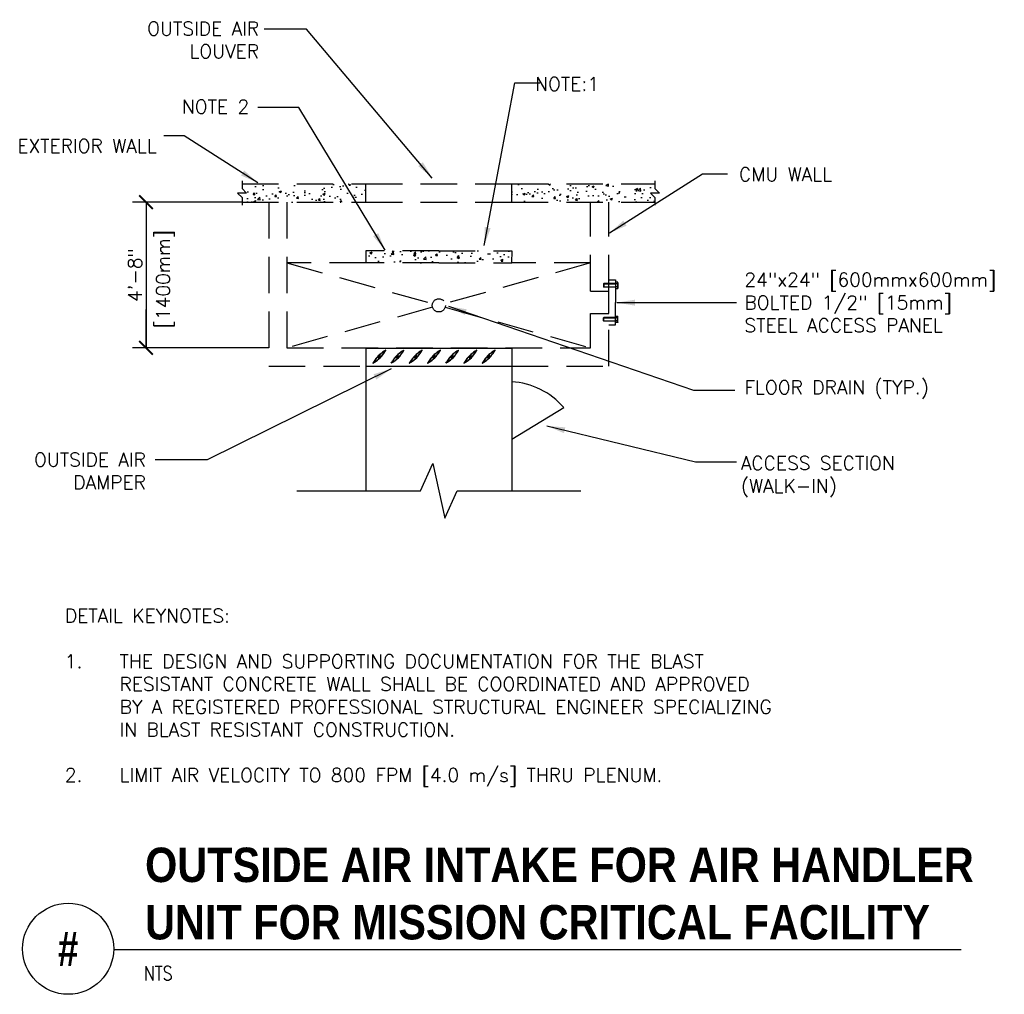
# Model space of a CAD drawing. Header units: inches. Extents: x 0.32 to 7.07, y 0.19 to 6.88.
import ezdxf
from ezdxf.enums import TextEntityAlignment as Align

# ---------------------------------------------------------------- set-up
doc = ezdxf.new("R2010")
doc.units = ezdxf.units.IN
doc.header["$MEASUREMENT"] = 0
doc.header["$PDSIZE"] = -1
doc.linetypes.add('HIDDEN', pattern=[0.375, 0.25, -0.125])
doc.layers.get('Defpoints').update_dxf_attribs({"color": 2})
for name, color, linetype in [('M-DETL-DIMS', 2, 'Continuous'), ('M-DETL-HEVY', 5, 'Continuous'), ('M-DETL-MEDM', 4, 'Continuous'), ('M-DETL-TEXT', 2, 'Continuous')]:
    doc.layers.add(name, color=color, linetype=linetype)
doc.styles.add('BOLD', font='bold.shx', dxfattribs={"width": 0.9})
doc.styles.add('Romans', font='romans.shx')
doc.dimstyles.new('VA-Dims', dxfattribs={"dimtxt": 0.09375, "dimasz": 0.09375, "dimexe": 0.09375, "dimexo": 0.03125, "dimgap": 0.02, "dimtad": 1, "dimdec": 5, "dimzin": 0, "dimdsep": 46, "dimlunit": 4, "dimtxsty": 'Romans', "dimblk": 'ARCHTICK', "dimcen": 0.09375, "dimclrd": 256, "dimclre": 256, "dimclrt": 256, "dimadec": 0, "dimazin": 0, "dimtfac": 1, "dimtdec": 5, "dimtofl": 0, "dimtmove": 0, "dimatfit": 3, "dimfxl": 1, "dimfrac": 2, "dimtolj": 1, "dimtzin": 0, "dimlwd": -1, "dimlwe": -1, "dimarcsym": 0})
pattern_1 = [(50, (1.97657, 5.36348), (0.149429, -0.0130734), [0.015625, -0.171875]), (355, (1.97657, 5.36348), (-0.0289065, 0.156707), [0.0125, -0.1375]), (100.4514, (1.98902, 5.36239), (0.120523, 0.143633), [0.013279, -0.146071]), (46.184, (1.97657, 5.40515), (0.222342, -0.034483), [0.023438, -0.257813]), (96.636, (1.9951, 5.40227), (0.194721, 0.202941), [0.019919, -0.219107]), (351.184, (1.97657, 5.40515), (0.194721, 0.202941), [0.01875, -0.20625]), (21, (1.9974, 5.39473), (0.1243556, -0.083879), [0.015625, -0.171875]), (326, (1.9974, 5.39473), (0.050691, 0.151073), [0.0125, -0.1375]), (71.4514, (2.00777, 5.38774), (0.175046, 0.067194), [0.013279, -0.146071]), (37.5, (1.97657, 5.36348), (0.0025333, 0.0693529), [0, -0.1358333, 0, -0.1395833, 0, -0.1380208]), (7.5, (1.97657, 5.36348), (0.0548062, 0.0821691), [0, -0.0795833, 0, -0.1327083, 0, -0.0526042]), (327.5, (1.93011, 5.36348), (0.111213, -0.0046989), [0, -0.0520833, 0, -0.1625, 0, -0.215625]), (317.5, (1.90928, 5.36348), (0.121497, 0.0208552), [0, -0.0677083, 0, -0.1079167, 0, -0.153125])]

# ---------------------------------------------------------------- blocks, each defined once
blk = doc.blocks.new('_ArchTick')
at = {"color": 0, "linetype": 'ByBlock', "const_width": 0.15}
blk.add_lwpolyline([(-0.5, -0.5), (0.5, 0.5)], dxfattribs=at)
blk = doc.blocks.new('*D4')
at = {"layer": 'Defpoints', "color": 0}
for p in [(1.8432, 5.6242), (1.1846, 4.6242), (2.0268, 4.6242)]:
    blk.add_point(p, dxfattribs=at)
at = {"layer": 'M-DETL-DIMS'}
for p, q in [((1.812, 5.6242), (1.0908, 5.6242)), ((1.1846, 5.6242), (1.1846, 4.6242)), ((1.9955, 4.6242), (1.0908, 4.6242))]:
    blk.add_line(p, q, dxfattribs=at)
at = {"layer": 'M-DETL-DIMS', "xscale": 0.09375, "yscale": 0.09375, "zscale": 0.09375}
for p, rotation in [((1.1846, 5.6242), 90), ((1.1846, 4.6242), 270)]:
    blk.add_blockref('_ArchTick', p, dxfattribs=dict(at, rotation=rotation))
at = {"layer": 'M-DETL-DIMS', "insert": (1.1088, 5.1242), "char_height": 0.09375, "attachment_point": 5, "rotation": 90, "style": 'Romans'}
blk.add_mtext('\\A1;4\'-8"', dxfattribs=at)

msp = doc.modelspace()

# ---------------------------------------------------------------- hatches: boundary and pattern name
at = {"layer": 'M-DETL-MEDM', "linetype": 'HIDDEN'}
h = msp.add_hatch(dxfattribs=at)
h.set_pattern_fill('AR-CONC', color=256, scale=0.020833, style=0)
h.set_pattern_definition(pattern_1)
h.paths.add_polyline_path([(1.843201, 5.749248), (1.843201, 5.717998), (1.874451, 5.686748), (1.811951, 5.686748), (1.843201, 5.655498), (1.843201, 5.624248), (2.693442, 5.624248), (2.693442, 5.749248)])
h.paths.add_polyline_path([(4.676534, 5.624248), (4.676534, 5.655498), (4.645284, 5.686748), (4.707784, 5.686748), (4.676534, 5.717998), (4.676534, 5.749248), (3.693442, 5.749248), (3.693442, 5.624248)])
h = msp.add_hatch(dxfattribs=at)
h.set_pattern_fill('AR-CONC', color=256, scale=0.020833, style=0)
h.set_pattern_definition(pattern_1)
h.paths.add_polyline_path([(3.693396, 5.286762), (3.679553, 5.290915), (3.193442, 5.290915), (2.707331, 5.290915), (2.693442, 5.286748), (2.693442, 5.211748), (2.707331, 5.207581), (3.193442, 5.207581), (3.679553, 5.207581), (3.692557, 5.211483)])

# ---------------------------------------------------------------- linework, layer by layer
at = {"layer": 'M-DETL-DIMS'}
for p, q in [((1.184565, 5.624248), (1.184565, 5.123714)), ((1.843201, 5.624248), (1.188315, 5.624248)), ((1.184565, 4.624248), (1.184565, 4.888219)), ((2.026776, 4.624248), (1.188315, 4.624248))]:
    msp.add_line(p, q, dxfattribs=at)
at = {"layer": 'M-DETL-HEVY', "linetype": 'Continuous'}
for p, q in [((2.693442, 4.624248), (2.693442, 3.643288)), ((2.693442, 4.623217), (3.693442, 4.623217)), ((2.811881, 4.594904), (2.816406, 4.590379)), ((2.815855, 4.593138), (2.81464, 4.594353)), ((2.816399, 4.593277), (2.814729, 4.594947)), ((2.814747, 4.595993), (2.81914, 4.599374)), ((2.820098, 4.600182), (2.814778, 4.595874)), ((2.821635, 4.598646), (2.817327, 4.593325)), ((2.817495, 4.593245), (2.820876, 4.597638)), ((2.820098, 4.600182), (2.819422, 4.600858)), ((2.819501, 4.601809), (2.820499, 4.602521)), ((2.822946, 4.600074), (2.820499, 4.602521)), ((2.822311, 4.59797), (2.821635, 4.598646)), ((2.821837, 4.603475), (2.827904, 4.607802)), ((2.827863, 4.606256), (2.821837, 4.603475)), ((2.822946, 4.600074), (2.827863, 4.606256)), ((2.823261, 4.598049), (2.829255, 4.606451)), ((2.936881, 4.594904), (2.941406, 4.590379)), ((2.940855, 4.593138), (2.93964, 4.594353)), ((2.941399, 4.593277), (2.939729, 4.594947)), ((2.939747, 4.595993), (2.94414, 4.599374)), ((2.945098, 4.600182), (2.939778, 4.595874)), ((2.946635, 4.598646), (2.942327, 4.593325)), ((2.942495, 4.593245), (2.945876, 4.597638)), ((2.945098, 4.600182), (2.944422, 4.600858)), ((2.944501, 4.601809), (2.945499, 4.602521)), ((2.947946, 4.600074), (2.945499, 4.602521)), ((2.947311, 4.59797), (2.946635, 4.598646)), ((2.946837, 4.603475), (2.952904, 4.607802)), ((2.952863, 4.606256), (2.946837, 4.603475)), ((2.947946, 4.600074), (2.952863, 4.606256)), ((2.948261, 4.598049), (2.954255, 4.606451)), ((3.061881, 4.594904), (3.066406, 4.590379)), ((3.065855, 4.593138), (3.06464, 4.594353)), ((3.066399, 4.593277), (3.064729, 4.594947)), ((3.064747, 4.595993), (3.06914, 4.599374)), ((3.070098, 4.600182), (3.064778, 4.595874)), ((3.071635, 4.598646), (3.067327, 4.593325)), ((3.067495, 4.593245), (3.070876, 4.597638)), ((3.070098, 4.600182), (3.069422, 4.600858)), ((3.069501, 4.601809), (3.070499, 4.602521)), ((3.072946, 4.600074), (3.070499, 4.602521)), ((3.072311, 4.59797), (3.071635, 4.598646)), ((3.071837, 4.603475), (3.077904, 4.607802)), ((3.077863, 4.606256), (3.071837, 4.603475)), ((3.072946, 4.600074), (3.077863, 4.606256)), ((3.073261, 4.598049), (3.079255, 4.606451)), ((3.186881, 4.594904), (3.191406, 4.590379)), ((3.190855, 4.593138), (3.18964, 4.594353)), ((3.191399, 4.593277), (3.189729, 4.594947)), ((3.189747, 4.595993), (3.19414, 4.599374)), ((3.195098, 4.600182), (3.189778, 4.595874)), ((3.196635, 4.598646), (3.192327, 4.593325)), ((3.192495, 4.593245), (3.195876, 4.597638)), ((3.195098, 4.600182), (3.194422, 4.600858)), ((3.194501, 4.601809), (3.195499, 4.602521)), ((3.197946, 4.600074), (3.195499, 4.602521)), ((3.197311, 4.59797), (3.196635, 4.598646)), ((3.196837, 4.603475), (3.202904, 4.607802)), ((3.202863, 4.606256), (3.196837, 4.603475)), ((3.197946, 4.600074), (3.202863, 4.606256)), ((3.198261, 4.598049), (3.204255, 4.606451)), ((3.311881, 4.594904), (3.316406, 4.590379)), ((3.315855, 4.593138), (3.31464, 4.594353)), ((3.316399, 4.593277), (3.314729, 4.594947)), ((3.314747, 4.595993), (3.31914, 4.599374)), ((3.320098, 4.600182), (3.314778, 4.595874)), ((3.321635, 4.598646), (3.317327, 4.593325)), ((3.317495, 4.593245), (3.320876, 4.597638)), ((3.320098, 4.600182), (3.319422, 4.600858)), ((3.319501, 4.601809), (3.320499, 4.602521)), ((3.322946, 4.600074), (3.320499, 4.602521)), ((3.322311, 4.59797), (3.321635, 4.598646)), ((3.321837, 4.603475), (3.327904, 4.607802)), ((3.327863, 4.606256), (3.321837, 4.603475)), ((3.322946, 4.600074), (3.327863, 4.606256)), ((3.323261, 4.598049), (3.329255, 4.606451)), ((3.436881, 4.594904), (3.441406, 4.590379)), ((3.440855, 4.593138), (3.43964, 4.594353)), ((3.441399, 4.593277), (3.439729, 4.594947)), ((3.439747, 4.595993), (3.44414, 4.599374)), ((3.445098, 4.600182), (3.439778, 4.595874)), ((3.446635, 4.598646), (3.442327, 4.593325)), ((3.442495, 4.593245), (3.445876, 4.597638)), ((3.445098, 4.600182), (3.444422, 4.600858)), ((3.444501, 4.601809), (3.445499, 4.602521)), ((3.447946, 4.600074), (3.445499, 4.602521)), ((3.447311, 4.59797), (3.446635, 4.598646)), ((3.446837, 4.603475), (3.452904, 4.607802)), ((3.452863, 4.606256), (3.446837, 4.603475)), ((3.447946, 4.600074), (3.452863, 4.606256)), ((3.448261, 4.598049), (3.454255, 4.606451)), ((3.561881, 4.594904), (3.566406, 4.590379)), ((3.565855, 4.593138), (3.56464, 4.594353)), ((3.566399, 4.593277), (3.564729, 4.594947)), ((3.564747, 4.595993), (3.56914, 4.599374)), ((3.570098, 4.600182), (3.564778, 4.595874)), ((3.571635, 4.598646), (3.567327, 4.593325)), ((3.567495, 4.593245), (3.570876, 4.597638)), ((3.570098, 4.600182), (3.569422, 4.600858)), ((3.569501, 4.601809), (3.570499, 4.602521)), ((3.572946, 4.600074), (3.570499, 4.602521)), ((3.572311, 4.59797), (3.571635, 4.598646)), ((3.571837, 4.603475), (3.577904, 4.607802)), ((3.577863, 4.606256), (3.571837, 4.603475)), ((3.572946, 4.600074), (3.577863, 4.606256)), ((3.573261, 4.598049), (3.579255, 4.606451)), ((3.693442, 4.624248), (3.693442, 3.643288)), ((2.744986, 4.526624), (2.740659, 4.520557)), ((2.742205, 4.520598), (2.744986, 4.526624)), ((2.746652, 4.52896), (2.74594, 4.527962)), ((2.748387, 4.525515), (2.74594, 4.527962)), ((2.748279, 4.528363), (2.747603, 4.529039)), ((2.748279, 4.528363), (2.752587, 4.533683)), ((2.752468, 4.533714), (2.749087, 4.529321)), ((2.749816, 4.526826), (2.755136, 4.531134)), ((2.750491, 4.52615), (2.749816, 4.526826)), ((2.755216, 4.530966), (2.750823, 4.527585)), ((2.755184, 4.532062), (2.753514, 4.533732)), ((2.753557, 4.53658), (2.758082, 4.532055)), ((2.755323, 4.532606), (2.754108, 4.533821)), ((2.777329, 4.555826), (2.775515, 4.562595)), ((2.782927, 4.571146), (2.777315, 4.565534)), ((2.777315, 4.565534), (2.779369, 4.557867)), ((2.777329, 4.555826), (2.784097, 4.554013)), ((2.779369, 4.557867), (2.787036, 4.555813)), ((2.790594, 4.569092), (2.782927, 4.571146)), ((2.792635, 4.571132), (2.785866, 4.572946)), ((2.787036, 4.555813), (2.792648, 4.561425)), ((2.792648, 4.561425), (2.790594, 4.569092)), ((2.792635, 4.571132), (2.794448, 4.564364)), ((2.869986, 4.526624), (2.865659, 4.520557)), ((2.867205, 4.520598), (2.869986, 4.526624)), ((2.871652, 4.52896), (2.87094, 4.527962)), ((2.873387, 4.525515), (2.87094, 4.527962)), ((2.873279, 4.528363), (2.872603, 4.529039)), ((2.873279, 4.528363), (2.877587, 4.533683)), ((2.877468, 4.533714), (2.874087, 4.529321)), ((2.874816, 4.526826), (2.880136, 4.531134)), ((2.875491, 4.52615), (2.874816, 4.526826)), ((2.880216, 4.530966), (2.875823, 4.527585)), ((2.880184, 4.532062), (2.878514, 4.533732)), ((2.878557, 4.53658), (2.883082, 4.532055)), ((2.880323, 4.532606), (2.879108, 4.533821)), ((2.902329, 4.555826), (2.900515, 4.562595)), ((2.907927, 4.571146), (2.902315, 4.565534)), ((2.902315, 4.565534), (2.904369, 4.557867)), ((2.902329, 4.555826), (2.909097, 4.554013)), ((2.904369, 4.557867), (2.912036, 4.555813)), ((2.915594, 4.569092), (2.907927, 4.571146)), ((2.917635, 4.571132), (2.910866, 4.572946)), ((2.912036, 4.555813), (2.917648, 4.561425)), ((2.917648, 4.561425), (2.915594, 4.569092)), ((2.917635, 4.571132), (2.919448, 4.564364)), ((2.994986, 4.526624), (2.990659, 4.520557)), ((2.992205, 4.520598), (2.994986, 4.526624)), ((2.996652, 4.52896), (2.99594, 4.527962)), ((2.998387, 4.525515), (2.99594, 4.527962)), ((2.998279, 4.528363), (2.997603, 4.529039)), ((2.998279, 4.528363), (3.002587, 4.533683)), ((3.002468, 4.533714), (2.999087, 4.529321)), ((2.999816, 4.526826), (3.005136, 4.531134)), ((3.000491, 4.52615), (2.999816, 4.526826)), ((3.005216, 4.530966), (3.000823, 4.527585)), ((3.005184, 4.532062), (3.003514, 4.533732)), ((3.003557, 4.53658), (3.008082, 4.532055)), ((3.005323, 4.532606), (3.004108, 4.533821)), ((3.027329, 4.555826), (3.025515, 4.562595)), ((3.032927, 4.571146), (3.027315, 4.565534)), ((3.027315, 4.565534), (3.029369, 4.557867)), ((3.027329, 4.555826), (3.034097, 4.554013)), ((3.029369, 4.557867), (3.037036, 4.555813)), ((3.040594, 4.569092), (3.032927, 4.571146)), ((3.042635, 4.571132), (3.035866, 4.572946)), ((3.037036, 4.555813), (3.042648, 4.561425)), ((3.042648, 4.561425), (3.040594, 4.569092)), ((3.042635, 4.571132), (3.044448, 4.564364)), ((3.119986, 4.526624), (3.115659, 4.520557)), ((3.117205, 4.520598), (3.119986, 4.526624)), ((3.121652, 4.52896), (3.12094, 4.527962)), ((3.123387, 4.525515), (3.12094, 4.527962)), ((3.123279, 4.528363), (3.122603, 4.529039)), ((3.123279, 4.528363), (3.127587, 4.533683)), ((3.127468, 4.533714), (3.124087, 4.529321)), ((3.124816, 4.526826), (3.130136, 4.531134)), ((3.125491, 4.52615), (3.124816, 4.526826)), ((3.130216, 4.530966), (3.125823, 4.527585)), ((3.130184, 4.532062), (3.128514, 4.533732)), ((3.128557, 4.53658), (3.133082, 4.532055)), ((3.130323, 4.532606), (3.129108, 4.533821)), ((3.152329, 4.555826), (3.150515, 4.562595)), ((3.157927, 4.571146), (3.152315, 4.565534)), ((3.152315, 4.565534), (3.154369, 4.557867)), ((3.152329, 4.555826), (3.159097, 4.554013)), ((3.154369, 4.557867), (3.162036, 4.555813)), ((3.165594, 4.569092), (3.157927, 4.571146)), ((3.167635, 4.571132), (3.160866, 4.572946)), ((3.162036, 4.555813), (3.167648, 4.561425)), ((3.167648, 4.561425), (3.165594, 4.569092)), ((3.167635, 4.571132), (3.169448, 4.564364)), ((3.244986, 4.526624), (3.240659, 4.520557)), ((3.242205, 4.520598), (3.244986, 4.526624)), ((3.246652, 4.52896), (3.24594, 4.527962)), ((3.248387, 4.525515), (3.24594, 4.527962)), ((3.248279, 4.528363), (3.247603, 4.529039)), ((3.248279, 4.528363), (3.252587, 4.533683)), ((3.252468, 4.533714), (3.249087, 4.529321)), ((3.249816, 4.526826), (3.255136, 4.531134)), ((3.250491, 4.52615), (3.249816, 4.526826)), ((3.255216, 4.530966), (3.250823, 4.527585)), ((3.255184, 4.532062), (3.253514, 4.533732)), ((3.253557, 4.53658), (3.258082, 4.532055)), ((3.255323, 4.532606), (3.254108, 4.533821)), ((3.277329, 4.555826), (3.275515, 4.562595)), ((3.282927, 4.571146), (3.277315, 4.565534)), ((3.277315, 4.565534), (3.279369, 4.557867)), ((3.277329, 4.555826), (3.284097, 4.554013)), ((3.279369, 4.557867), (3.287036, 4.555813)), ((3.290594, 4.569092), (3.282927, 4.571146)), ((3.292635, 4.571132), (3.285866, 4.572946)), ((3.287036, 4.555813), (3.292648, 4.561425)), ((3.292648, 4.561425), (3.290594, 4.569092)), ((3.292635, 4.571132), (3.294448, 4.564364)), ((3.369986, 4.526624), (3.365659, 4.520557)), ((3.367205, 4.520598), (3.369986, 4.526624)), ((3.371652, 4.52896), (3.37094, 4.527962)), ((3.373387, 4.525515), (3.37094, 4.527962)), ((3.373279, 4.528363), (3.372603, 4.529039)), ((3.373279, 4.528363), (3.377587, 4.533683)), ((3.377468, 4.533714), (3.374087, 4.529321)), ((3.374816, 4.526826), (3.380136, 4.531134)), ((3.375491, 4.52615), (3.374816, 4.526826)), ((3.380216, 4.530966), (3.375823, 4.527585)), ((3.380184, 4.532062), (3.378514, 4.533732)), ((3.378557, 4.53658), (3.383082, 4.532055)), ((3.380323, 4.532606), (3.379108, 4.533821)), ((3.402329, 4.555826), (3.400515, 4.562595)), ((3.407927, 4.571146), (3.402315, 4.565534)), ((3.402315, 4.565534), (3.404369, 4.557867)), ((3.402329, 4.555826), (3.409097, 4.554013)), ((3.404369, 4.557867), (3.412036, 4.555813)), ((3.415594, 4.569092), (3.407927, 4.571146)), ((3.417635, 4.571132), (3.410866, 4.572946)), ((3.412036, 4.555813), (3.417648, 4.561425)), ((3.417648, 4.561425), (3.415594, 4.569092)), ((3.417635, 4.571132), (3.419448, 4.564364)), ((3.494986, 4.526624), (3.490659, 4.520557)), ((3.492205, 4.520598), (3.494986, 4.526624)), ((3.496652, 4.52896), (3.49594, 4.527962)), ((3.498387, 4.525515), (3.49594, 4.527962)), ((3.498279, 4.528363), (3.497603, 4.529039)), ((3.498279, 4.528363), (3.502587, 4.533683)), ((3.502468, 4.533714), (3.499087, 4.529321)), ((3.499816, 4.526826), (3.505136, 4.531134)), ((3.500491, 4.52615), (3.499816, 4.526826)), ((3.505216, 4.530966), (3.500823, 4.527585)), ((3.505184, 4.532062), (3.503514, 4.533732)), ((3.503557, 4.53658), (3.508082, 4.532055)), ((3.505323, 4.532606), (3.504108, 4.533821)), ((3.527329, 4.555826), (3.525515, 4.562595)), ((3.532927, 4.571146), (3.527315, 4.565534)), ((3.527315, 4.565534), (3.529369, 4.557867)), ((3.527329, 4.555826), (3.534097, 4.554013)), ((3.529369, 4.557867), (3.537036, 4.555813)), ((3.540594, 4.569092), (3.532927, 4.571146)), ((3.542635, 4.571132), (3.535866, 4.572946)), ((3.537036, 4.555813), (3.542648, 4.561425)), ((3.542648, 4.561425), (3.540594, 4.569092)), ((3.542635, 4.571132), (3.544448, 4.564364)), ((2.693442, 4.499248), (3.693442, 4.499248)), ((2.750412, 4.5252), (2.74201, 4.519206)), ((2.748387, 4.525515), (2.742205, 4.520598)), ((2.875412, 4.5252), (2.86701, 4.519206)), ((2.873387, 4.525515), (2.867205, 4.520598)), ((3.000412, 4.5252), (2.99201, 4.519206)), ((2.998387, 4.525515), (2.992205, 4.520598)), ((3.125412, 4.5252), (3.11701, 4.519206)), ((3.123387, 4.525515), (3.117205, 4.520598)), ((3.250412, 4.5252), (3.24201, 4.519206)), ((3.248387, 4.525515), (3.242205, 4.520598)), ((3.375412, 4.5252), (3.36701, 4.519206)), ((3.373387, 4.525515), (3.367205, 4.520598)), ((3.500412, 4.5252), (3.49201, 4.519206)), ((3.498387, 4.525515), (3.492205, 4.520598)), ((3.693442, 3.998412), (4.051243, 4.215454))]:
    msp.add_line(p, q, dxfattribs=at)
for centre, radius, start, end in [((2.938635, 4.406805), 0.228811, 121.8645092, 134.4652393), ((2.931343, 4.419504), 0.213109, 124.5485153, 133.2217281), ((2.628308, 4.717133), 0.228811, 315.5347607, 328.1354908), ((2.811108, 4.59413), 0.001094, 45, 124.5485153), ((2.815414, 4.595127), 0.001094, 127.5805938, 225), ((2.815171, 4.595388), 0.000625, 129, 225), ((2.818473, 4.600241), 0.001094, 307.5805938, 125.1915899), ((2.819864, 4.6013), 0.000625, 125.4995076, 225), ((2.821743, 4.596971), 0.001094, 324.8084101, 142.4194062), ((2.822752, 4.598411), 0.000625, 225, 324.5004924), ((2.828466, 4.607014), 0.000969, 324.5004924, 125.4995076), ((3.063635, 4.406805), 0.228811, 121.8645092, 134.4652393), ((3.056343, 4.419504), 0.213109, 124.5485153, 133.2217281), ((2.753308, 4.717133), 0.228811, 315.5347607, 328.1354908), ((2.936108, 4.59413), 0.001094, 45, 124.5485153), ((2.940414, 4.595127), 0.001094, 127.5805938, 225), ((2.940171, 4.595388), 0.000625, 129, 225), ((2.943473, 4.600241), 0.001094, 307.5805938, 125.1915899), ((2.944864, 4.6013), 0.000625, 125.4995076, 225), ((2.946743, 4.596971), 0.001094, 324.8084101, 142.4194062), ((2.947752, 4.598411), 0.000625, 225, 324.5004924), ((2.953466, 4.607014), 0.000969, 324.5004924, 125.4995076), ((3.188635, 4.406805), 0.228811, 121.8645092, 134.4652393), ((3.181343, 4.419504), 0.213109, 124.5485153, 133.2217281), ((2.878308, 4.717133), 0.228811, 315.5347607, 328.1354908), ((3.061108, 4.59413), 0.001094, 45, 124.5485153), ((3.065414, 4.595127), 0.001094, 127.5805938, 225), ((3.065171, 4.595388), 0.000625, 129, 225), ((3.068473, 4.600241), 0.001094, 307.5805938, 125.1915899), ((3.069864, 4.6013), 0.000625, 125.4995076, 225), ((3.071743, 4.596971), 0.001094, 324.8084101, 142.4194062), ((3.072752, 4.598411), 0.000625, 225, 324.5004924), ((3.078466, 4.607014), 0.000969, 324.5004924, 125.4995076), ((3.313635, 4.406805), 0.228811, 121.8645092, 134.4652393), ((3.306343, 4.419504), 0.213109, 124.5485153, 133.2217281), ((3.003308, 4.717133), 0.228811, 315.5347607, 328.1354908), ((3.186108, 4.59413), 0.001094, 45, 124.5485153), ((3.190414, 4.595127), 0.001094, 127.5805938, 225), ((3.190171, 4.595388), 0.000625, 129, 225), ((3.193473, 4.600241), 0.001094, 307.5805938, 125.1915899), ((3.194864, 4.6013), 0.000625, 125.4995076, 225), ((3.196743, 4.596971), 0.001094, 324.8084101, 142.4194062), ((3.197752, 4.598411), 0.000625, 225, 324.5004924), ((3.203466, 4.607014), 0.000969, 324.5004924, 125.4995076), ((3.438635, 4.406805), 0.228811, 121.8645092, 134.4652393), ((3.431343, 4.419504), 0.213109, 124.5485153, 133.2217281), ((3.128308, 4.717133), 0.228811, 315.5347607, 328.1354908), ((3.311108, 4.59413), 0.001094, 45, 124.5485153), ((3.315414, 4.595127), 0.001094, 127.5805938, 225), ((3.315171, 4.595388), 0.000625, 129, 225), ((3.318473, 4.600241), 0.001094, 307.5805938, 125.1915899), ((3.319864, 4.6013), 0.000625, 125.4995076, 225), ((3.321743, 4.596971), 0.001094, 324.8084101, 142.4194062), ((3.322752, 4.598411), 0.000625, 225, 324.5004924), ((3.328466, 4.607014), 0.000969, 324.5004924, 125.4995076), ((3.563635, 4.406805), 0.228811, 121.8645092, 134.4652393), ((3.556343, 4.419504), 0.213109, 124.5485153, 133.2217281), ((3.253308, 4.717133), 0.228811, 315.5347607, 328.1354908), ((3.436108, 4.59413), 0.001094, 45, 124.5485153), ((3.440414, 4.595127), 0.001094, 127.5805938, 225), ((3.440171, 4.595388), 0.000625, 129, 225), ((3.443473, 4.600241), 0.001094, 307.5805938, 125.1915899), ((3.444864, 4.6013), 0.000625, 125.4995076, 225), ((3.446743, 4.596971), 0.001094, 324.8084101, 142.4194062), ((3.447752, 4.598411), 0.000625, 225, 324.5004924), ((3.453466, 4.607014), 0.000969, 324.5004924, 125.4995076), ((3.688635, 4.406805), 0.228811, 121.8645092, 134.4652393), ((3.681343, 4.419504), 0.213109, 124.5485153, 133.2217281), ((3.378308, 4.717133), 0.228811, 315.5347607, 328.1354908), ((3.561108, 4.59413), 0.001094, 45, 124.5485153), ((3.565414, 4.595127), 0.001094, 127.5805938, 225), ((3.565171, 4.595388), 0.000625, 129, 225), ((3.568473, 4.600241), 0.001094, 307.5805938, 125.1915899), ((3.569864, 4.6013), 0.000625, 125.4995076, 225), ((3.571743, 4.596971), 0.001094, 324.8084101, 142.4194062), ((3.572752, 4.598411), 0.000625, 225, 324.5004924), ((3.578466, 4.607014), 0.000969, 324.5004924, 125.4995076), ((2.747161, 4.528597), 0.000625, 45, 144.5004924), ((2.74822, 4.529988), 0.001094, 144.8084101, 322.4194062), ((2.941656, 4.409826), 0.228811, 135.5347607, 148.1354908), ((2.75149, 4.526718), 0.001094, 127.5805938, 305.1915899), ((2.631328, 4.720153), 0.228811, 301.8645092, 314.4652393), ((2.753334, 4.533047), 0.001094, 45, 142.4194062), ((2.753073, 4.53329), 0.000625, 45, 141), ((2.754331, 4.537353), 0.001094, 145.4514847, 225), ((2.928957, 4.417118), 0.213109, 136.7782719, 145.4514847), ((2.754742, 4.53162), 0.000625, 309, 45), ((2.75455, 4.531832), 0.001094, 307.5805938, 45), ((2.758856, 4.532828), 0.001094, 225, 304.5485153), ((2.638621, 4.707454), 0.213109, 304.5485153, 313.2217281), ((2.774459, 4.562312), 0.001094, 15, 136.7782719), ((2.783814, 4.552957), 0.001094, 313.2217281, 75), ((2.786149, 4.574002), 0.001094, 133.2217281, 255), ((2.795504, 4.564647), 0.001094, 195, 316.7782719), ((2.641007, 4.70984), 0.213109, 316.7782719, 325.4514847), ((2.816629, 4.593911), 0.001094, 225, 322.4194062), ((2.816841, 4.593719), 0.000625, 225, 321), ((2.815633, 4.589605), 0.001094, 325.4514847, 45), ((2.872161, 4.528597), 0.000625, 45, 144.5004924), ((2.87322, 4.529988), 0.001094, 144.8084101, 322.4194062), ((3.066656, 4.409826), 0.228811, 135.5347607, 148.1354908), ((2.87649, 4.526718), 0.001094, 127.5805938, 305.1915899), ((2.756328, 4.720153), 0.228811, 301.8645092, 314.4652393), ((2.878334, 4.533047), 0.001094, 45, 142.4194062), ((2.878073, 4.53329), 0.000625, 45, 141), ((2.879331, 4.537353), 0.001094, 145.4514847, 225), ((3.053957, 4.417118), 0.213109, 136.7782719, 145.4514847), ((2.879742, 4.53162), 0.000625, 309, 45), ((2.87955, 4.531832), 0.001094, 307.5805938, 45), ((2.883856, 4.532828), 0.001094, 225, 304.5485153), ((2.763621, 4.707454), 0.213109, 304.5485153, 313.2217281), ((2.899459, 4.562312), 0.001094, 15, 136.7782719), ((2.908814, 4.552957), 0.001094, 313.2217281, 75), ((2.911149, 4.574002), 0.001094, 133.2217281, 255), ((2.920504, 4.564647), 0.001094, 195, 316.7782719), ((2.766007, 4.70984), 0.213109, 316.7782719, 325.4514847), ((2.941629, 4.593911), 0.001094, 225, 322.4194062), ((2.941841, 4.593719), 0.000625, 225, 321), ((2.940633, 4.589605), 0.001094, 325.4514847, 45), ((2.997161, 4.528597), 0.000625, 45, 144.5004924), ((2.99822, 4.529988), 0.001094, 144.8084101, 322.4194062), ((3.191656, 4.409826), 0.228811, 135.5347607, 148.1354908), ((3.00149, 4.526718), 0.001094, 127.5805938, 305.1915899), ((2.881328, 4.720153), 0.228811, 301.8645092, 314.4652393), ((3.003334, 4.533047), 0.001094, 45, 142.4194062), ((3.003073, 4.53329), 0.000625, 45, 141), ((3.004331, 4.537353), 0.001094, 145.4514847, 225), ((3.178957, 4.417118), 0.213109, 136.7782719, 145.4514847), ((3.004742, 4.53162), 0.000625, 309, 45), ((3.00455, 4.531832), 0.001094, 307.5805938, 45), ((3.008856, 4.532828), 0.001094, 225, 304.5485153), ((2.888621, 4.707454), 0.213109, 304.5485153, 313.2217281), ((3.024459, 4.562312), 0.001094, 15, 136.7782719), ((3.033814, 4.552957), 0.001094, 313.2217281, 75), ((3.036149, 4.574002), 0.001094, 133.2217281, 255), ((3.045504, 4.564647), 0.001094, 195, 316.7782719), ((2.891007, 4.70984), 0.213109, 316.7782719, 325.4514847), ((3.066629, 4.593911), 0.001094, 225, 322.4194062), ((3.066841, 4.593719), 0.000625, 225, 321), ((3.065633, 4.589605), 0.001094, 325.4514847, 45), ((3.122161, 4.528597), 0.000625, 45, 144.5004924), ((3.12322, 4.529988), 0.001094, 144.8084101, 322.4194062), ((3.316656, 4.409826), 0.228811, 135.5347607, 148.1354908), ((3.12649, 4.526718), 0.001094, 127.5805938, 305.1915899), ((3.006328, 4.720153), 0.228811, 301.8645092, 314.4652393), ((3.128334, 4.533047), 0.001094, 45, 142.4194062), ((3.128073, 4.53329), 0.000625, 45, 141), ((3.129331, 4.537353), 0.001094, 145.4514847, 225), ((3.303957, 4.417118), 0.213109, 136.7782719, 145.4514847), ((3.129742, 4.53162), 0.000625, 309, 45), ((3.12955, 4.531832), 0.001094, 307.5805938, 45), ((3.133856, 4.532828), 0.001094, 225, 304.5485153), ((3.013621, 4.707454), 0.213109, 304.5485153, 313.2217281), ((3.149459, 4.562312), 0.001094, 15, 136.7782719), ((3.158814, 4.552957), 0.001094, 313.2217281, 75), ((3.161149, 4.574002), 0.001094, 133.2217281, 255), ((3.170504, 4.564647), 0.001094, 195, 316.7782719), ((3.016007, 4.70984), 0.213109, 316.7782719, 325.4514847), ((3.191629, 4.593911), 0.001094, 225, 322.4194062), ((3.191841, 4.593719), 0.000625, 225, 321), ((3.190633, 4.589605), 0.001094, 325.4514847, 45), ((3.247161, 4.528597), 0.000625, 45, 144.5004924), ((3.24822, 4.529988), 0.001094, 144.8084101, 322.4194062), ((3.441656, 4.409826), 0.228811, 135.5347607, 148.1354908), ((3.25149, 4.526718), 0.001094, 127.5805938, 305.1915899), ((3.131328, 4.720153), 0.228811, 301.8645092, 314.4652393), ((3.253334, 4.533047), 0.001094, 45, 142.4194062), ((3.253073, 4.53329), 0.000625, 45, 141), ((3.254331, 4.537353), 0.001094, 145.4514847, 225), ((3.428957, 4.417118), 0.213109, 136.7782719, 145.4514847), ((3.254742, 4.53162), 0.000625, 309, 45), ((3.25455, 4.531832), 0.001094, 307.5805938, 45), ((3.258856, 4.532828), 0.001094, 225, 304.5485153), ((3.138621, 4.707454), 0.213109, 304.5485153, 313.2217281), ((3.274459, 4.562312), 0.001094, 15, 136.7782719), ((3.283814, 4.552957), 0.001094, 313.2217281, 75), ((3.286149, 4.574002), 0.001094, 133.2217281, 255), ((3.295504, 4.564647), 0.001094, 195, 316.7782719), ((3.141007, 4.70984), 0.213109, 316.7782719, 325.4514847), ((3.316629, 4.593911), 0.001094, 225, 322.4194062), ((3.316841, 4.593719), 0.000625, 225, 321), ((3.315633, 4.589605), 0.001094, 325.4514847, 45), ((3.372161, 4.528597), 0.000625, 45, 144.5004924), ((3.37322, 4.529988), 0.001094, 144.8084101, 322.4194062), ((3.566656, 4.409826), 0.228811, 135.5347607, 148.1354908), ((3.37649, 4.526718), 0.001094, 127.5805938, 305.1915899), ((3.256328, 4.720153), 0.228811, 301.8645092, 314.4652393), ((3.378334, 4.533047), 0.001094, 45, 142.4194062), ((3.378073, 4.53329), 0.000625, 45, 141), ((3.379331, 4.537353), 0.001094, 145.4514847, 225), ((3.553957, 4.417118), 0.213109, 136.7782719, 145.4514847), ((3.379742, 4.53162), 0.000625, 309, 45), ((3.37955, 4.531832), 0.001094, 307.5805938, 45), ((3.383856, 4.532828), 0.001094, 225, 304.5485153), ((3.263621, 4.707454), 0.213109, 304.5485153, 313.2217281), ((3.399459, 4.562312), 0.001094, 15, 136.7782719), ((3.408814, 4.552957), 0.001094, 313.2217281, 75), ((3.411149, 4.574002), 0.001094, 133.2217281, 255), ((3.420504, 4.564647), 0.001094, 195, 316.7782719), ((3.266007, 4.70984), 0.213109, 316.7782719, 325.4514847), ((3.441629, 4.593911), 0.001094, 225, 322.4194062), ((3.441841, 4.593719), 0.000625, 225, 321), ((3.440633, 4.589605), 0.001094, 325.4514847, 45), ((3.497161, 4.528597), 0.000625, 45, 144.5004924), ((3.49822, 4.529988), 0.001094, 144.8084101, 322.4194062), ((3.691656, 4.409826), 0.228811, 135.5347607, 148.1354908), ((3.50149, 4.526718), 0.001094, 127.5805938, 305.1915899), ((3.381328, 4.720153), 0.228811, 301.8645092, 314.4652393), ((3.503334, 4.533047), 0.001094, 45, 142.4194062), ((3.503073, 4.53329), 0.000625, 45, 141), ((3.504331, 4.537353), 0.001094, 145.4514847, 225), ((3.678957, 4.417118), 0.213109, 136.7782719, 145.4514847), ((3.504742, 4.53162), 0.000625, 309, 45), ((3.50455, 4.531832), 0.001094, 307.5805938, 45), ((3.508856, 4.532828), 0.001094, 225, 304.5485153), ((3.388621, 4.707454), 0.213109, 304.5485153, 313.2217281), ((3.524459, 4.562312), 0.001094, 15, 136.7782719), ((3.533814, 4.552957), 0.001094, 313.2217281, 75), ((3.536149, 4.574002), 0.001094, 133.2217281, 255), ((3.545504, 4.564647), 0.001094, 195, 316.7782719), ((3.391007, 4.70984), 0.213109, 316.7782719, 325.4514847), ((3.566629, 4.593911), 0.001094, 225, 322.4194062), ((3.566841, 4.593719), 0.000625, 225, 321), ((3.565633, 4.589605), 0.001094, 325.4514847, 45), ((2.741447, 4.519995), 0.000969, 144.5004924, 305.4995076), ((2.75005, 4.525709), 0.000625, 305.4995076, 45), ((2.866447, 4.519995), 0.000969, 144.5004924, 305.4995076), ((2.87505, 4.525709), 0.000625, 305.4995076, 45), ((2.991447, 4.519995), 0.000969, 144.5004924, 305.4995076), ((3.00005, 4.525709), 0.000625, 305.4995076, 45), ((3.116447, 4.519995), 0.000969, 144.5004924, 305.4995076), ((3.12505, 4.525709), 0.000625, 305.4995076, 45), ((3.241447, 4.519995), 0.000969, 144.5004924, 305.4995076), ((3.25005, 4.525709), 0.000625, 305.4995076, 45), ((3.366447, 4.519995), 0.000969, 144.5004924, 305.4995076), ((3.37505, 4.525709), 0.000625, 305.4995076, 45), ((3.491447, 4.519995), 0.000969, 144.5004924, 305.4995076), ((3.50005, 4.525709), 0.000625, 305.4995076, 45), ((3.661718, 3.877396), 0.515765, 40.9537526, 86.4735133)]:
    msp.add_arc(centre, radius, start, end, dxfattribs=at)
for p in [(2.784982, 4.563479), (2.909982, 4.563479), (3.034982, 4.563479), (3.159982, 4.563479), (3.284982, 4.563479), (3.409982, 4.563479), (3.534982, 4.563479)]:
    msp.add_point(p, dxfattribs=at)
at = {"layer": 'M-DETL-MEDM', "linetype": 'HIDDEN'}
for p, q in [((1.843201, 5.770081), (1.843201, 5.717998)), ((1.843201, 5.749248), (2.693442, 5.749248)), ((2.693442, 5.749248), (3.693442, 5.749248)), ((2.693442, 5.624248), (2.693442, 5.749248)), ((3.693442, 5.749248), (4.676534, 5.749248)), ((3.693442, 5.624248), (3.693442, 5.749248)), ((4.676534, 5.770081), (4.676534, 5.717998)), ((1.843201, 5.655498), (1.811951, 5.686748)), ((1.874451, 5.686748), (1.811951, 5.686748)), ((1.874451, 5.686748), (1.843201, 5.717998)), ((4.707784, 5.686748), (4.645284, 5.686748)), ((4.676534, 5.655498), (4.645284, 5.686748)), ((4.707784, 5.686748), (4.676534, 5.717998)), ((1.843201, 5.655498), (1.843201, 5.603415)), ((1.843201, 5.624248), (2.693442, 5.624248)), ((2.026776, 5.624248), (2.026776, 4.499248)), ((2.151776, 5.624248), (2.151776, 4.624248)), ((2.693442, 5.624248), (3.693442, 5.624248)), ((3.693442, 5.624248), (4.676534, 5.624248)), ((4.235109, 5.014127), (4.235109, 5.624248)), ((4.360109, 5.014127), (4.360109, 5.624248)), ((4.676534, 5.655498), (4.676534, 5.603415)), ((3.193442, 5.290915), (2.693442, 5.290915)), ((2.693442, 5.290915), (2.693442, 5.207581)), ((3.193442, 5.290915), (3.693442, 5.290915)), ((3.693442, 5.290915), (3.692514, 5.207581)), ((2.151776, 5.207581), (3.149953, 4.928092)), ((2.693442, 5.207581), (2.151776, 5.207581)), ((3.193442, 5.207581), (2.693442, 5.207581)), ((3.193442, 5.207581), (3.693442, 5.207581)), ((4.235109, 5.207581), (3.236931, 4.928092)), ((4.235109, 5.207581), (3.693442, 5.207581)), ((4.360109, 5.090431), (4.405373, 5.090431)), ((4.405373, 5.090431), (4.405373, 4.936748)), ((4.405373, 5.071615), (4.407023, 5.074472)), ((4.405373, 5.071615), (4.405373, 5.034674)), ((4.420723, 5.074472), (4.407023, 5.074472)), ((4.422373, 5.071615), (4.420723, 5.074472)), ((4.422373, 5.071615), (4.422373, 5.065436)), ((4.235109, 5.014127), (4.360109, 5.014127)), ((4.324211, 5.063248), (4.326399, 5.065436)), ((4.324211, 5.063248), (4.405373, 5.063248)), ((4.324211, 5.063248), (4.324211, 5.04304)), ((4.326399, 5.040853), (4.324211, 5.04304)), ((4.324211, 5.04304), (4.405373, 5.04304)), ((4.405373, 5.065436), (4.326399, 5.065436)), ((4.326399, 5.065436), (4.326399, 5.040853)), ((4.405373, 5.040853), (4.326399, 5.040853)), ((4.360109, 4.859369), (4.360109, 5.014127)), ((4.405373, 5.034674), (4.407023, 5.031816)), ((4.420723, 5.063808), (4.407023, 5.063808)), ((4.420723, 5.04248), (4.407023, 5.04248)), ((4.407023, 5.031816), (4.420723, 5.031816)), ((4.422373, 5.034674), (4.420723, 5.031816)), ((4.422373, 5.065436), (4.422373, 5.040853)), ((4.422373, 5.040853), (4.422373, 5.034674)), ((4.405373, 4.783065), (4.405373, 4.936748)), ((3.149953, 4.903738), (2.151776, 4.624248)), ((3.236931, 4.903738), (4.235109, 4.624248)), ((4.235109, 4.624248), (4.235109, 4.859369)), ((4.235109, 4.859369), (4.360109, 4.859369)), ((4.326399, 4.832643), (4.324211, 4.830456)), ((4.324211, 4.830456), (4.405373, 4.830456)), ((4.324211, 4.810248), (4.324211, 4.830456)), ((4.324211, 4.810248), (4.326399, 4.80806)), ((4.324211, 4.810248), (4.405373, 4.810248)), ((4.405373, 4.832643), (4.326399, 4.832643)), ((4.326399, 4.80806), (4.326399, 4.832643)), ((4.405373, 4.80806), (4.326399, 4.80806)), ((4.360109, 4.499248), (4.360109, 4.859369)), ((4.405373, 4.838822), (4.407023, 4.84168)), ((4.405373, 4.801881), (4.405373, 4.838822)), ((4.405373, 4.801881), (4.407023, 4.799024)), ((4.407023, 4.84168), (4.420723, 4.84168)), ((4.420723, 4.831016), (4.407023, 4.831016)), ((4.420723, 4.809688), (4.407023, 4.809688)), ((4.420723, 4.799024), (4.407023, 4.799024)), ((4.422373, 4.838822), (4.420723, 4.84168)), ((4.422373, 4.801881), (4.420723, 4.799024)), ((4.422373, 4.832643), (4.422373, 4.838822)), ((4.422373, 4.80806), (4.422373, 4.832643)), ((4.422373, 4.801881), (4.422373, 4.80806)), ((4.360109, 4.783065), (4.405373, 4.783065)), ((2.151776, 4.624248), (4.235109, 4.624248)), ((2.026776, 4.499248), (2.693442, 4.499248)), ((3.693442, 4.499248), (4.360109, 4.499248))]:
    msp.add_line(p, q, dxfattribs=at)
msp.add_circle((3.193442, 4.915915), 0.045162, dxfattribs=at)
for centre, radius, start, end in [((4.414815, 5.06914), 0.009442, 145.6157525, 214.3842475), ((4.412931, 5.06914), 0.009442, 325.6157525, 34.3842475), ((4.440665, 5.053144), 0.035292, 162.4120462, 197.5879538), ((4.414815, 5.037148), 0.009442, 145.6157525, 214.3842475), ((4.387081, 5.053144), 0.035292, 342.4120462, 17.5879538), ((4.412931, 5.037148), 0.009442, 325.6157525, 34.3842475), ((4.414815, 4.836348), 0.009442, 145.6157525, 214.3842475), ((4.440665, 4.820352), 0.035292, 162.4120462, 197.5879538), ((4.414815, 4.804356), 0.009442, 145.6157525, 214.3842475), ((4.412931, 4.836348), 0.009442, 325.6157525, 34.3842475), ((4.387081, 4.820352), 0.035292, 342.4120462, 17.5879538), ((4.412931, 4.804356), 0.009442, 325.6157525, 34.3842475)]:
    msp.add_arc(centre, radius, start, end, dxfattribs=at)
at = {"layer": 'M-DETL-TEXT'}
msp.add_line((0.962753, 0.495079), (6.777229, 0.495079), dxfattribs=at)
msp.add_lwpolyline([(2.219478, 3.643288), (3.067458, 3.643288), (3.151447, 3.83069), (3.235437, 3.455887), (3.319426, 3.643288), (4.167407, 3.643288)], dxfattribs=at)
msp.add_circle((0.650253, 0.5), 0.312539, dxfattribs=at)

# ---------------------------------------------------------------- texts
at = {"layer": 'M-DETL-TEXT', "style": 'BOLD', "width": 0.8}
msp.add_text('#', height=0.23622, dxfattribs=at).set_placement((0.650253, 0.5), align=Align.MIDDLE)
at = {"layer": 'M-DETL-TEXT', "style": 'Romans', "width": 0.8}
msp.add_text('NTS', height=0.0984252, dxfattribs=at).set_placement((1.170325, 0.283361))
at = {"layer": 'M-DETL-TEXT'}
for s, insert, char_height, width, attachment_point, style in [('OUTSIDE AIR LOUVER', (1.959909, 6.738234), 0.09375, 1.02865856, 6, 'Romans'), ('NOTE:1', (4.073078, 6.436084), 0.09375, 0.06705795, 5, 'Romans'), ('NOTE 2', (1.661359, 6.279943), 0.09375, 0.57201107, 5, 'Romans'), ('EXTERIOR WALL', (1.257814, 6.010774), 0.09375, 1.02865856, 6, 'Romans'), ('CMU WALL', (5.253114, 5.816044), 0.09375, 6.0247472, 4, 'Romans'), ('24"x24" [600mmx600mm]\\PBOLTED 1/2" [15mm]\\PSTEEL ACCESS PANEL', (5.289934, 4.935774), 0.09375, 6.0247472, 4, 'Romans'), ('FLOOR DRAIN (TYP.)', (5.289934, 4.33764), 0.09375, 6.0247472, 4, 'Romans'), ('OUTSIDE AIR DAMPER', (1.183506, 3.778971), 0.09375, 1.02865856, 6, 'Romans'), ('ACCESS SECTION\\P(WALK-IN)', (5.265387, 3.739506), 0.09375, 6.0247472, 4, 'Romans'), ('DETAIL KEYNOTES:\\P\\P\\pi-0.375,l0.375;1.^ITHE DESIGN AND SUPPORTING DOCUMENTATION FOR THE BLAST \\P^IRESISTANT CONCRETE WALL SHALL BE COORDINATED AND APPROVED \\P^IBY A REGISTERED PROFESSIONAL STRUCTURAL ENGINEER SPECIALIZING \\P^IIN BLAST RESISTANT CONSTRUCTION.\\P\\P2.^ILIMIT AIR VELOCITY TO 800 FPM [4.0 m/s] THRU PLENUM. ', (0.627295, 2.83266), 0.09375, 6.0247472, 1, 'Romans'), ('OUTSIDE AIR INTAKE FOR AIR HANDLER UNIT FOR MISSION CRITICAL FACILITY  ', (1.178087, 0.560768), 0.23622047, 6.13040818, 7, 'BOLD')]:
    msp.add_mtext(s, dxfattribs=dict(at, insert=insert, char_height=char_height, width=width, attachment_point=attachment_point, style=style))
at = {"layer": 'M-DETL-TEXT', "insert": (1.31736, 4.759054), "char_height": 0.09375, "width": 6.0247472, "attachment_point": 4, "rotation": 90, "style": 'Romans'}
msp.add_mtext('[1400mm]', dxfattribs=at)

# ---------------------------------------------------------------- dimensions: what is measured, and where the dimension line sits
at = {"layer": 'M-DETL-DIMS'}
dim = msp.add_linear_dim(base=(1.184565, 4.624248), p1=(1.843201, 5.624248), p2=(2.026776, 4.624248), angle=90, text='4\'-8"', dimstyle='VA-Dims', override={"dimpost": '\\X'}, dxfattribs=at)
dim.commit()
dim.dimension.update_dxf_attribs({"geometry": '*D4', "text_midpoint": (1.108761, 5.124248)})

# ---------------------------------------------------------------- leaders
for points, override in [([(3.148617, 5.789901), (2.286578, 6.813027), (1.995639, 6.813027)], {"dimasz": 0.125, "dimgap": 0.02, "dimtad": 0}), ([(3.505684, 5.327328), (3.71433, 6.443604), (3.886157, 6.443604)], {"dimasz": 0.125, "dimtad": 0}), ([(2.825352, 5.294492), (2.2327, 6.27454), (1.952537, 6.27454)], {"dimasz": 0.125, "dimtad": 0}), ([(1.952537, 5.757591), (1.446089, 6.080684), (1.306007, 6.080684)], {"dimasz": 0.125, "dimtad": 0}), ([(4.364815, 5.413196), (5.003027, 5.817999), (5.174853, 5.817999)], {"dimasz": 0.125, "dimtad": 0}), ([(4.413909, 4.934792), (5.23622, 4.934792)], {"dimasz": 0.125, "dimtad": 0}), ([(3.260218, 4.910259), (4.941661, 4.333721), (5.223947, 4.333721)], {"dimasz": 0.125, "dimtad": 0}), ([(2.867472, 4.480922), (1.603322, 3.855317), (1.247396, 3.855317)], {"dimasz": 0.125, "dimtad": 0}), ([(3.93525, 4.088386), (4.953934, 3.84305), (5.23622, 3.84305)], {"dimasz": 0.125, "dimtad": 0})]:
    msp.add_leader(points, dimstyle='VA-Dims', override=override, dxfattribs=at)

doc.saveas('drawing.dxf')
